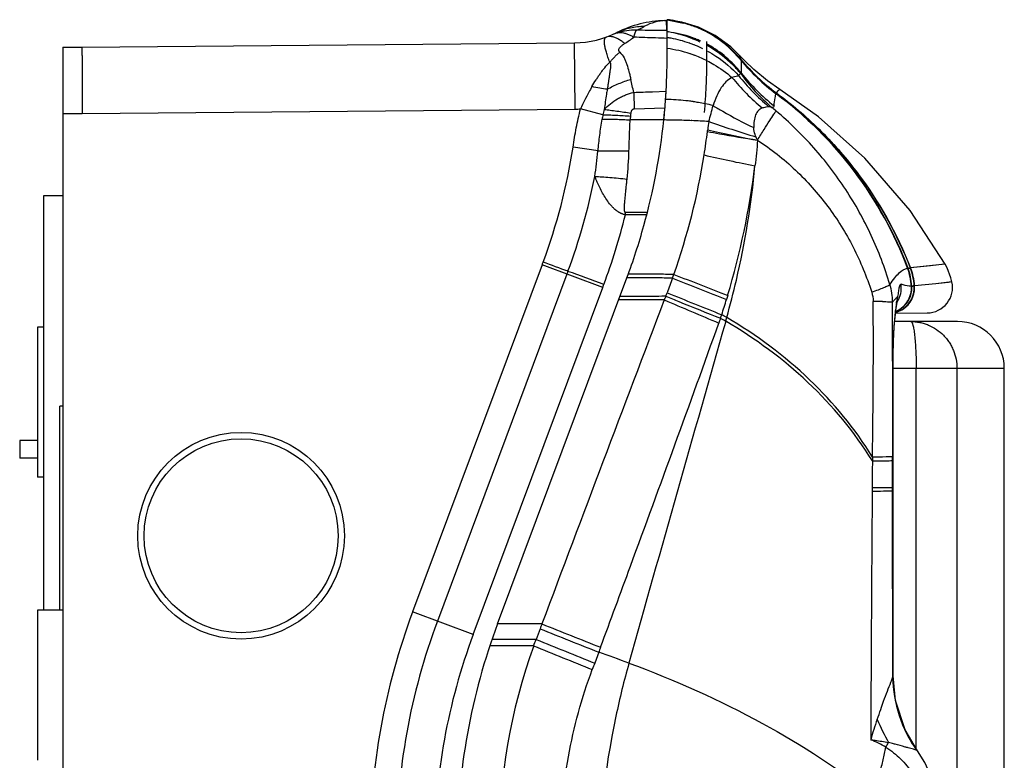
# Model space of a CAD drawing. Header units: millimetres. Extents: x 1645 to 1812, y 26 to 485.
# Tile 4 of 4: x 1645 to 1800, y 369 to 485. Entities that reach past the tile are written whole.
import ezdxf

# ---------------------------------------------------------------- set-up
doc = ezdxf.new("R2010")
doc.units = ezdxf.units.MM
doc.header["$LTSCALE"] = 30.734
doc.layers.get('0').update_dxf_attribs({"linetype": 'CONTINUOUS'})

msp = doc.modelspace()

# ---------------------------------------------------------------- linework, layer by layer
at = {"color": 7, "linetype": 'Continuous'}
for p, q in [((1746.11, 485.31), (1746.42, 485.32)), ((1746.45, 483.76), (1746.42, 485.32)), ((1654.49, 481.14), (1731.96, 481.82)), ((1732.05, 471.41), (1731.96, 481.82)), ((1651.52, 481.14), (1651.52, 29.76)), ((1651.52, 481.14), (1654.49, 481.14)), ((1744.18, 474.13), (1746.35, 474.21)), ((1651.52, 470.73), (1654.53, 470.73)), ((1654.53, 470.73), (1732.05, 471.41)), ((1736.41, 470.48), (1732.9, 471.43)), ((1741.34, 471.45), (1746.17, 471.61)), ((1745.99, 469.69), (1740.7, 469.69)), ((1735.64, 464.81), (1731.71, 465.42)), ((1648.49, 392.63), (1648.49, 457.81)), ((1648.49, 457.81), (1651.52, 457.81)), ((1739.94, 454.77), (1739.94, 455.15)), ((1743.41, 455.15), (1739.94, 455.15)), ((1743.31, 454.77), (1739.94, 454.77)), ((1726.85, 446.9), (1706.48, 392.33)), ((1736.38, 443.34), (1726.85, 446.9)), ((1730.75, 445.44), (1710.38, 390.87)), ((1716.01, 388.77), (1736.38, 443.34)), ((1647.52, 437.13), (1647.52, 413.51)), ((1648.49, 437.13), (1647.52, 437.13)), ((1792.15, 438), (1782.28, 438)), ((1799.51, 430.63), (1782.03, 430.63)), ((1785.66, 370.85), (1785.66, 430.63)), ((1792.07, 430.63), (1792.07, 79.76)), ((1799.52, 79.76), (1799.51, 430.63)), ((1651.02, 392.63), (1651.02, 424.67)), ((1651.52, 424.67), (1651.02, 424.67)), ((1647.52, 419.3), (1644.73, 419.3)), ((1647.52, 416.53), (1644.73, 416.53)), ((1648.49, 413.51), (1647.52, 413.51)), ((1647.52, 392.63), (1647.52, 369.01)), ((1651.52, 392.63), (1647.52, 392.63)), ((1716.01, 388.77), (1706.48, 392.33))]:
    msp.add_line(p, q, dxfattribs=at)
at = {"color": 6, "linetype": 'Continuous'}
for p, q in [((1748.83, 485.09), (1746.51, 485.45)), ((1746.51, 485.41), (1746.51, 485.42)), ((1746.51, 485.41), (1749.08, 484.92)), ((1746.51, 485.41), (1749.07, 484.93)), ((1746.51, 481.95), (1746.51, 485.4)), ((1751.46, 484.28), (1748.83, 485.09)), ((1749.08, 484.93), (1749.07, 484.93)), ((1756.44, 480.89), (1758.12, 479.12)), ((1756.44, 480.89), (1756.44, 480.88)), ((1756.44, 480.88), (1758.12, 479.11)), ((1757.9, 479.83), (1756.52, 481.18)), ((1757.9, 479.83), (1758.1, 479.22)), ((1758.11, 479.21), (1758.1, 479.22)), ((1758.11, 479.21), (1758.11, 479.21)), ((1758.12, 479.11), (1758.12, 479.12)), ((1758.12, 479.11), (1758.12, 479.1)), ((1763.63, 473.83), (1763.64, 473.84)), ((1763.64, 473.85), (1763.64, 473.84)), ((1763.68, 473.93), (1763.68, 473.93)), ((1764.22, 474.5), (1764.22, 474.5)), ((1750.38, 469.58), (1750.29, 469.58)), ((1784.35, 446.38), (1784.37, 446.38)), ((1784.73, 446.42), (1784.76, 446.43)), ((1790.21, 447.02), (1784.79, 446.44)), ((1790.2, 447.02), (1790.21, 447.02)), ((1719.85, 390.47), (1740.18, 444.86)), ((1740.4, 444.86), (1740.18, 444.86)), ((1740.86, 445.45), (1740.4, 445.45)), ((1740.64, 444.86), (1740.4, 444.86)), ((1740.86, 444.86), (1740.64, 444.86)), ((1784.94, 443.56), (1784.91, 443.56)), ((1784.96, 443.56), (1784.94, 443.56)), ((1785.03, 443.58), (1785.07, 443.58)), ((1785.08, 443.58), (1785.1, 443.58)), ((1785.2, 443.58), (1785.12, 443.58)), ((1785.22, 443.59), (1785.24, 443.59)), ((1785.24, 443.59), (1785.25, 443.59)), ((1785.25, 443.59), (1785.29, 443.59)), ((1785.38, 443.6), (1785.35, 443.6)), ((1785.41, 443.61), (1785.38, 443.6)), ((1788.76, 443.92), (1785.41, 443.61)), ((1791.29, 444.22), (1788.76, 443.92)), ((1791.28, 444.23), (1791.29, 444.22)), ((1791.29, 444.22), (1791.29, 444.22)), ((1739.09, 441.43), (1738.9, 441.43)), ((1782.68, 441.05), (1782.75, 441.93)), ((1782.61, 440.7), (1782.68, 441.04)), ((1782.41, 439.32), (1787.41, 439.36)), ((1781.94, 431.78), (1781.94, 433.12)), ((1782, 431.78), (1782, 382.12)), ((1782.03, 431.78), (1782, 431.78)), ((1782.03, 382.27), (1782.03, 431.78)), ((1781.95, 411.92), (1781.94, 416.73)), ((1782, 411.99), (1781.95, 411.92)), ((1781.95, 411.38), (1781.95, 411.92)), ((1778.75, 411.34), (1779.05, 411.34)), ((1718.78, 387.01), (1718.63, 387.01)), ((1719.09, 388.02), (1718.97, 388.02)), ((1735.75, 385.99), (1735.12, 384.29)), ((1781.97, 382.11), (1781.97, 382.27)), ((1785.77, 370.56), (1785.87, 370.5)), ((1785.87, 370.5), (1785.87, 370.5))]:
    msp.add_line(p, q, dxfattribs=at)
for points in [[(1756.52, 481.18), (1754.05, 482.99), (1751.46, 484.28)], [(1757.9, 479.83), (1757.91, 479.81), (1757.98, 479.62), (1758.1, 479.22)], [(1764.22, 474.5), (1762.31, 475.82), (1760.12, 477.62), (1758.65, 479.03), (1757.9, 479.83)], [(1790.21, 447.02), (1784.69, 455.44), (1777.6, 463.66), (1770.31, 470.17), (1764.22, 474.5)], [(1790.21, 447.02), (1789.71, 446.95), (1787.9, 446.76), (1784.78, 446.44)], [(1791.29, 444.22), (1791.12, 444.87), (1790.52, 446.44), (1790.21, 447.02)], [(1791.29, 444.22), (1790.73, 444.13), (1788.76, 443.92)], [(1782.81, 441.57), (1782.81, 441.59), (1782.75, 441.42), (1782.48, 440.93)], [(1782.68, 441.04), (1782.77, 441.43), (1782.81, 441.57)], [(1782.03, 431.78), (1782.04, 433.1), (1782.12, 435.58), (1782.25, 437.74), (1782.43, 439.47), (1782.61, 440.7)], [(1785.87, 370.5), (1783.92, 373.79), (1782.41, 378.42), (1782.03, 382.27)], [(1789.45, 361.76), (1788.73, 364.85), (1787.04, 368.68), (1785.87, 370.5)]]:
    msp.add_lwpolyline(points, dxfattribs=at)
at = {"color": 7, "linetype": 'Continuous'}
for radius in [16.25, 15.25]:
    msp.add_circle((1679.52, 404.31), radius, dxfattribs=at)
for centre, radius, start, end in [((1746.54, 467.73), 17.58, 91.3723, 116.7781), ((1746.57, 477.61), 7.71, 105.1176, 117.9413), ((1746.54, 477.73), 7.58, 91.7456, 105.1063), ((1746.54, 477.4), 7.91, 90.8594, 91.682), ((1731.83, 496.88), 15.06, 270.5403, 296.7779), ((1741.43, 474.57), 9.23, 88.3349, 107.6222), ((1729.64, 497.82), 19.06, 302.2572, 307.5274), ((1646.49, 479.88), 100.02, 356.0096, 356.7531), ((1646.56, 479.88), 99.95, 354.1489, 356.0086), ((1731.83, 496.88), 25.48, 270.5005, 272.4236), ((1769.2, 463.09), 33.62, 165.8036, 167.2993), ((1745.69, 469.9), 4.96, 170.1236, 175.461), ((1765.06, 464.81), 29.21, 168.8046, 170.1471), ((1779.67, 467.21), 39.05, 175.4702, 176.3581), ((1646.51, 479.88), 100, 344.4505, 354.1505), ((1640.37, 479.52), 92.43, 339.6141, 351.2228), ((1667.33, 471.4), 68.62, 351.1173, 354.4854), ((1681, 466.68), 59.54, 353.9443, 358.2106), ((1640.36, 479.52), 96.6, 339.6269, 348.8289), ((1640.3, 479.54), 102.67, 339.6351, 346.0378), ((1635.7, 480.92), 97.29, 339.534, 339.8026), ((1334.62, -625.6), 1142.43, 69.70246, 69.91163), ((1638.13, 480.01), 98.86, 339.5309, 339.8112), ((1082.45, -1316.07), 1877.5, 69.61117, 69.79443), ((1638.95, 479.71), 104, 339.5311, 339.8075), ((1792.15, 430.63), 7.37, 0.0005, 90.0005), ((1805.93, 355.26), 106.13, 159.5607, 179.9712), ((1805.57, 355.33), 101.61, 159.5262, 180.0047), ((1805.57, 355.33), 95.6, 159.5234, 180.0059)]:
    msp.add_arc(centre, radius, start, end, dxfattribs=at)
at = {"color": 6, "linetype": 'Continuous'}
for centre, radius, start, end in [((1744.71, 468.9), 16.65, 82.6049, 83.7854), ((1744.63, 468.76), 16.76, 82.3782, 83.5442), ((1744.62, 468.33), 17.17, 82.5819, 83.681), ((1744.58, 468.01), 17.5, 75.102, 82.5629), ((1744.7, 468.8), 16.75, 82.2416, 82.6057), ((1744.62, 468.66), 16.86, 82.015, 82.3789), ((1744.69, 468.71), 16.84, 81.1612, 82.241), ((1744.54, 468.22), 17.31, 74.8238, 81.9857), ((1744.62, 468.31), 17.25, 74.9846, 81.1412), ((1744.46, 467.82), 17.72, 68.8514, 74.9227), ((1744.53, 467.83), 17.68, 69.0414, 75.1123), ((1744.52, 467.85), 17.67, 68.9819, 75.0508), ((1744.52, 467.92), 17.65, 71.1075, 74.9963), ((1744.49, 467.83), 17.74, 70.8178, 71.1109), ((1744.48, 467.8), 17.77, 68.9136, 70.8174), ((1744.68, 466.77), 16.88, 83.1364, 83.7689), ((1744.26, 468), 15.71, 80.9673, 81.7652), ((1744.62, 466.42), 17.23, 70.3722, 83.0971), ((1744.56, 467.91), 17.6, 62.4882, 69.0393), ((1744.46, 467.77), 17.81, 67.0464, 68.9136), ((1744.42, 467.69), 17.9, 52.4328, 67.0217), ((1744.66, 468.11), 17.38, 54.0832, 62.4906), ((1646.51, 479.88), 100, 354.1505, 1.1878), ((1743.65, 463.81), 19.05, 80.8875, 81.3653), ((1743.64, 463.74), 19.11, 80.0232, 80.8873), ((1743.63, 463.69), 19.17, 79.4962, 80.0234), ((1743.58, 463.41), 19.45, 70.6893, 79.4776), ((1743.33, 464.3), 19.53, 68.8759, 70.4989), ((1743.56, 463.35), 19.52, 70.3798, 70.6951), ((1743.56, 463.37), 19.49, 68.4276, 70.3802), ((1743.36, 464.38), 19.44, 67.307, 68.8759), ((1744.63, 466.45), 17.2, 68.5667, 70.3726), ((1743.58, 463.42), 19.45, 67.6258, 68.4272), ((1743.38, 464.45), 19.38, 66.9553, 67.3063), ((1744.65, 466.48), 17.17, 68.1824, 68.5662), ((1743.41, 464.5), 19.32, 65.7881, 66.9557), ((1744.66, 466.5), 17.14, 66.9098, 68.1827), ((1743.45, 464.59), 19.21, 64.5681, 65.7881), ((1744.68, 466.55), 17.09, 65.5824, 66.9099), ((1744.78, 466.76), 16.86, 60.8619, 61.7174), ((1744.61, 468.05), 17.45, 47.3471, 54.046), ((1744.5, 467.81), 17.7, 47.6143, 54.1923), ((1744.58, 467.91), 17.63, 47.5876, 52.4035), ((1743.93, 461.02), 20.06, 72.0546, 82.6038), ((1743.98, 461.19), 19.88, 71.4607, 72.0473), ((1744, 461.25), 19.81, 70.5244, 71.4609), ((1744.03, 461.32), 19.73, 70.0224, 70.5241), ((1743.6, 463.45), 19.41, 66.7514, 67.6258), ((1743.64, 463.56), 19.3, 63.9075, 66.7534), ((1743.67, 465.02), 18.74, 60.5067, 60.9507), ((1744.45, 467.87), 17.69, 39.3728, 47.355), ((1744.87, 468.17), 17.19, 39.5738, 47.7096), ((1744.9, 468.19), 17.2, 39.8749, 47.7435), ((1744.96, 468.32), 17.07, 39.6337, 47.6101), ((1744.04, 461.38), 19.68, 69.5015, 70.0224), ((1744.22, 461.81), 19.21, 63.4421, 69.5251), ((1782.76, 499.71), 32.06, 219.7319, 233.4981), ((1782.77, 499.68), 32.05, 219.6912, 233.4488), ((1782.77, 499.66), 32.05, 219.669, 233.4214), ((1782.85, 499.5), 32.04, 219.4764, 233.1642), ((1782.85, 499.48), 32.03, 219.4625, 233.1452), ((1782.86, 499.46), 32.04, 219.4495, 233.1244), ((1782.85, 499.43), 32.02, 219.4336, 233.1084), ((1783.58, 495.45), 31.49, 215.8951, 229.0793), ((1782.84, 496.67), 31.53, 218.4879, 231.757), ((1785.71, 500.4), 37.68, 219.6436, 229.9169), ((1783.83, 497.33), 33.28, 218.3862, 230.0384), ((1726.95, 424.7), 61.33, 20.7037, 53.2593), ((1745.51, 436.71), 36.22, 88.0136, 88.7908), ((1745.52, 437.04), 35.89, 83.1378, 88.0203), ((1745.78, 439.34), 33.58, 81.7419, 83.1015), ((1745.89, 440.11), 32.79, 81.5744, 81.7374), ((1746.02, 440.97), 31.92, 80.2393, 81.5799), ((1746.34, 442.84), 30.03, 78.1611, 80.2449), ((1746.77, 444.87), 27.96, 75.5773, 78.1599), ((1701.12, 484.8), 54.16, 343.5184, 346.2656), ((1726.5, 427.03), 57.63, 49.8748, 50.7552), ((1745, 337.74), 131.95, 89.2305, 89.5688), ((1745.06, 340.97), 128.72, 88.0354, 89.2383), ((1745.28, 347.41), 122.27, 87.6515, 88.0328), ((1745.97, 362.68), 106.99, 86.2069, 87.6385), ((1648.48, 480.67), 105.14, 350.9792, 353.0139), ((1764.82, 468.9), 4.75, 203.1689, 210.0711), ((1646.9, 480.94), 106.75, 340.5608, 350.9689), ((1805.23, 691.63), 233.52, 256.9037, 258.9116), ((1638.95, 477.45), 122.29, 343.2017, 352.9653), ((1646.51, 479.88), 100, 339.5005, 344.4505), ((1774.84, 442.93), 10.09, 3.6046, 20.0089), ((1774.9, 442.92), 10.09, 3.6577, 20.0764), ((1775.29, 442.88), 10.09, 4.118, 20.5934), ((1775.35, 442.87), 10.09, 4.1896, 20.7248), ((1740.52, -197.6), 643.05, 89.68008, 89.96948), ((1740.35, -268.62), 713.48, 89.71305, 89.95855), ((1740.94, -174.89), 619.75, 89.40712, 89.64635), ((1741.12, -112.1), 557.54, 89.3385, 89.606), ((2057.47, 1219.49), 834.43, 248.18255, 248.80863), ((1642.61, 481.42), 110.96, 340.7434, 341.0653), ((2030.56, 1156.89), 765.69, 248.30942, 248.98956), ((1772.19, 440.99), 9.76, 0.4427, 16.8464), ((1780.97, 443.3), 4.01, 306.703, 0.5429), ((1780.91, 443.3), 4.01, 307.9692, 3.6754), ((1781.35, 443.31), 4.01, 304.5819, 4.1541), ((1781.41, 443.31), 4.01, 303.8702, 0.5435), ((1780.95, 443.31), 4.02, 0.5008, 3.6922), ((1781.3, 443.3), 4.11, 0.5568, 4.1958), ((1787.38, 443.36), 4, 270.5005, 12.391), ((19180.43, -6172.43), 18646.72, 159.225459, 159.392754), ((1739.26, -452.93), 894.36, 89.7223, 90.01066), ((1739.23, -492.01), 933.43, 89.58069, 89.73212), ((2204.55, 1507.75), 1160.74, 246.73408, 247.19397), ((2215.63, 1594.26), 1243.61, 247.8379, 248.26425), ((1507.59, 517.18), 259.54, 342.4842, 343.0413), ((1788.03, 436.32), 7.71, 134.7839, 135.9728), ((1787.54, 436.82), 7, 133.0837, 134.7915), ((1798.92, 438.38), 16.55, 168.623, 170.372), ((1795.03, 439.17), 12.59, 167.3099, 168.6247), ((1779.22, 443.33), 4.12, 328.2116, 333.942), ((694.79, 434.22), 1084.14, 359.07288, 0.36712), ((1777.3, 310.3), 130.88, 88.6535, 89.2984), ((1780.93, 443.29), 3.99, 292.6357, 307.8877), ((1780.99, 443.28), 3.98, 291.7182, 306.6441), ((1779.7, 441.72), 3.06, 342.6405, 347.2144), ((1781.37, 443.29), 3.99, 288.615, 304.4966), ((1781.43, 443.29), 3.98, 288.6396, 303.788), ((1708.85, 357.63), 93.06, 59.7557, 60.3386), ((1709.39, 359.31), 91.93, 59.6165, 60.1894), ((1626.11, 475.03), 134.78, 344.0642, 344.3226), ((1781.44, 443.27), 3.96, 284.5701, 288.5882), ((1781.39, 443.26), 3.95, 285.4141, 288.5608), ((14029.95, -3066.69), 12764.79, 164.064145, 164.314808), ((8276.65, 426.07), 6494.72, 179.949596, 180.082405), ((16644.6, 304.48), 14866.24, 179.58805, 179.738839), ((1813.51, 355.45), 100, 159.5002, 180.0005), ((1720.78, -2598.14), 2988.61, 89.88409, 90.01783), ((2004.44, 286.55), 296.43, 159.4791, 159.6415), ((2720.04, 2862.86), 2664.44, 248.11354, 248.32698), ((2006.02, 285.97), 298.12, 159.6415, 159.9837), ((2720.25, 2862.41), 2664.93, 248.10603, 248.31962), ((1719.89, -2693.01), 3081.03, 89.88821, 90.01475), ((1813.61, 355.39), 93.59, 160.2523, 179.96), ((2647.05, 2651.97), 2445.25, 247.86034, 248.09347), ((2690.51, 2758.81), 2559.52, 247.85985, 248.08253), ((1661.95, 172.07), 226.29, 69.6882, 70.9664), ((1802.11, 382.33), 20.14, 180.6472, 215.7606), ((1802.23, 382.31), 20.22, 180.5337, 189.7637), ((1802.18, 382.3), 20.18, 189.7633, 191.2169), ((1802.26, 382.33), 20.26, 191.248, 204.9013), ((1853.28, 350.45), 77.88, 161.2909, 163.753), ((1821.08, 393.74), 45.41, 203.7685, 208.8948), ((1802.23, 382.33), 20.24, 204.9195, 205.8511), ((1802.17, 382.29), 20.17, 205.8435, 215.5719), ((1772.96, 357.92), 15.36, 58.8322, 68.8013), ((1724.9, 403.22), 64.59, 330.1385, 330.8834), ((1765.44, 308.42), 65.33, 75.209, 75.9322), ((1759.07, 284.16), 90.42, 75.0785, 75.2325)]:
    msp.add_arc(centre, radius, start, end, dxfattribs=at)
at = {"color": 7, "linetype": 'Continuous'}
for points, knots in [([(1737.79, 483.05), (1737.88, 483.09), (1738.04, 483.16), (1738.21, 483.22), (1738.29, 483.26)], [0, 0, 0, 0, 0.514428, 1, 1, 1, 1]), ([(1739.21, 483.38), (1739.05, 483.39), (1738.74, 483.37), (1738.44, 483.3), (1738.29, 483.25)], [0, 0, 0, 0, 0.507092, 1, 1, 1, 1]), ([(1738.61, 483.43), (1739.28, 483.77), (1740.71, 484.28), (1742.21, 484.43), (1742.96, 484.42)], [0, 0, 0, 0, 0.499319, 1, 1, 1, 1]), ([(1741.25, 482.7), (1741.08, 482.8), (1740.75, 482.99), (1740.23, 483.2), (1739.72, 483.34), (1739.38, 483.38), (1739.21, 483.38)], [0, 0, 0, 0, 0.274129, 0.531154, 0.772318, 1, 1, 1, 1]), ([(1741.25, 482.7), (1741.29, 482.83), (1741.35, 483.07), (1741.46, 483.38), (1741.55, 483.6), (1741.63, 483.72), (1741.68, 483.77), (1741.7, 483.79)], [0, 0, 0, 0, 0.340875, 0.62049, 0.838852, 0.926212, 1, 1, 1, 1]), ([(1741.7, 483.79), (1741.93, 483.9), (1742.35, 484.1), (1742.77, 484.32), (1742.96, 484.42)], [0, 0, 0, 0, 0.54113, 1, 1, 1, 1]), ([(1746.45, 483.76), (1746.06, 483.76), (1744.47, 483.77), (1742.88, 483.78), (1741.7, 483.79)], [0, 0, 0, 0, 0.250043, 1, 1, 1, 1]), ([(1737.5, 478.78), (1737.38, 479.04), (1737.23, 479.44), (1737.06, 479.96), (1736.92, 480.43), (1736.78, 480.95), (1736.68, 481.51), (1736.64, 481.91), (1736.65, 482.18), (1736.67, 482.34), (1736.71, 482.47), (1736.76, 482.58), (1736.83, 482.66), (1736.88, 482.69), (1736.91, 482.7)], [0, 0, 0, 0, 0.210583, 0.307585, 0.398611, 0.561855, 0.698876, 0.809066, 0.854297, 0.89321, 0.926217, 0.954071, 0.978022, 1, 1, 1, 1]), ([(1738.78, 482.44), (1738.61, 482.53), (1738.29, 482.67), (1737.8, 482.8), (1737.34, 482.81), (1737.05, 482.75), (1736.91, 482.7)], [0, 0, 0, 0, 0.286136, 0.543816, 0.778988, 1, 1, 1, 1]), ([(1739.81, 481.7), (1739.65, 481.84), (1739.32, 482.11), (1738.95, 482.34), (1738.78, 482.44)], [0, 0, 0, 0, 0.521463, 1, 1, 1, 1]), ([(1739.05, 480.35), (1739.02, 480.38), (1738.97, 480.43), (1738.92, 480.53), (1738.89, 480.63), (1738.9, 480.76), (1738.96, 480.93), (1739.08, 481.1), (1739.24, 481.26), (1739.48, 481.47), (1739.68, 481.61), (1739.81, 481.7)], [0, 0, 0, 0, 0.065009, 0.124725, 0.180933, 0.235945, 0.348341, 0.468028, 0.594367, 0.72589, 1, 1, 1, 1]), ([(1744.7, 482.58), (1744.12, 482.6), (1742.98, 482.64), (1741.83, 482.68), (1741.25, 482.7)], [0, 0, 0, 0, 0.500153, 1, 1, 1, 1]), ([(1752.39, 470.86), (1752.5, 472.25), (1752.67, 474.83), (1752.76, 477.88), (1752.77, 479.91), (1752.77, 480.98), (1752.76, 481.65), (1752.75, 481.96), (1752.75, 482.05)], [0, 0, 0, 0, 0.371404, 0.692423, 0.819075, 0.915795, 0.977164, 1, 1, 1, 1]), ([(1654.49, 481.14), (1654.49, 481.14), (1654.49, 481.14), (1654.49, 481.14), (1654.49, 481.13), (1654.49, 481.11), (1654.5, 481.09), (1654.5, 481.06), (1654.5, 481.03), (1654.5, 480.99), (1654.5, 480.92), (1654.51, 480.82), (1654.51, 480.69), (1654.51, 480.53), (1654.51, 480.34), (1654.51, 480.13), (1654.51, 479.91), (1654.52, 479.65), (1654.52, 479.28), (1654.52, 478.75), (1654.52, 478.07), (1654.52, 477.31), (1654.52, 476.5), (1654.53, 475.62), (1654.53, 474.7), (1654.53, 473.74), (1654.53, 472.41), (1654.53, 471.41), (1654.53, 470.73)], [0, 0, 0, 0, 0.00012, 0.000364, 0.001287, 0.002805, 0.00492, 0.007631, 0.010936, 0.014835, 0.019326, 0.030076, 0.043168, 0.05857, 0.076237, 0.096122, 0.118182, 0.142369, 0.168629, 0.227084, 0.292973, 0.365692, 0.444505, 0.528649, 0.617333, 0.70973, 0.804995, 1, 1, 1, 1]), ([(1737.5, 478.78), (1737.62, 478.93), (1737.81, 479.14), (1738.07, 479.42), (1738.32, 479.69), (1738.64, 480), (1738.91, 480.24), (1739.05, 480.35)], [0, 0, 0, 0, 0.262414, 0.390745, 0.516885, 0.762736, 1, 1, 1, 1]), ([(1739.05, 480.35), (1739.31, 480.08), (1739.68, 479.64), (1739.99, 478.95), (1740.23, 478.22), (1740.46, 477.46), (1740.66, 476.68), (1740.75, 476.28), (1740.79, 476.07)], [0, 0, 0, 0, 0.241825, 0.361155, 0.482495, 0.734728, 0.865817, 1, 1, 1, 1]), ([(1734.69, 474.94), (1734.9, 475.29), (1735.21, 475.81), (1735.65, 476.48), (1735.98, 476.97), (1736.33, 477.45), (1736.82, 478.06), (1737.22, 478.5), (1737.5, 478.78)], [0, 0, 0, 0, 0.254613, 0.380194, 0.504687, 0.628432, 0.75193, 1, 1, 1, 1]), ([(1737.5, 478.78), (1737.53, 478.75), (1737.57, 478.67), (1737.6, 478.55), (1737.61, 478.43), (1737.62, 478.31), (1737.62, 478.18), (1737.61, 478.01), (1737.59, 477.8), (1737.54, 477.54), (1737.5, 477.28), (1737.46, 477.02), (1737.41, 476.66), (1737.35, 476.2), (1737.27, 475.65), (1737.18, 475.09), (1737.12, 474.71), (1737.09, 474.52)], [0, 0, 0, 0, 0.028702, 0.056875, 0.085294, 0.113903, 0.142748, 0.1719, 0.231252, 0.291772, 0.353018, 0.414862, 0.477278, 0.604006, 0.733492, 0.865615, 1, 1, 1, 1]), ([(1737.09, 474.52), (1737.67, 474.85), (1738.88, 475.44), (1740.15, 475.89), (1740.79, 476.07)], [0, 0, 0, 0, 0.499042, 1, 1, 1, 1]), ([(1741.26, 474.03), (1741.18, 474.38), (1741.03, 475.06), (1740.87, 475.74), (1740.79, 476.07)], [0, 0, 0, 0, 0.510833, 1, 1, 1, 1]), ([(1734.69, 474.94), (1734.52, 474.65), (1733.89, 473.5), (1733.31, 472.32), (1732.9, 471.43)], [0, 0, 0, 0, 0.253106, 1, 1, 1, 1]), ([(1737.09, 474.52), (1736.7, 474.56), (1735.89, 474.67), (1735.1, 474.84), (1734.69, 474.94)], [0, 0, 0, 0, 0.48423, 1, 1, 1, 1]), ([(1737.09, 474.52), (1737.05, 474.26), (1736.94, 473.6), (1736.79, 472.54), (1736.67, 471.74), (1736.61, 471.34)], [0, 0, 0, 0, 0.244348, 0.61843, 1, 1, 1, 1]), ([(1736.61, 471.34), (1736.92, 471.66), (1737.59, 472.27), (1738.52, 472.91), (1739.22, 473.29), (1739.63, 473.49), (1739.95, 473.62), (1740.27, 473.73), (1740.71, 473.87), (1741.04, 473.97), (1741.26, 474.03)], [0, 0, 0, 0, 0.246075, 0.496166, 0.622117, 0.685208, 0.748304, 0.811372, 0.874394, 1, 1, 1, 1]), ([(1741.26, 474.03), (1741.26, 473.82), (1741.29, 472.96), (1741.32, 472.1), (1741.34, 471.45)], [0, 0, 0, 0, 0.240338, 1, 1, 1, 1]), ([(1731.71, 465.42), (1731.79, 465.92), (1731.95, 466.93), (1732.22, 468.44), (1732.53, 469.94), (1732.77, 470.93), (1732.9, 471.43)], [0, 0, 0, 0, 0.249994, 0.499987, 0.750001, 1, 1, 1, 1]), ([(1736.61, 471.34), (1736.93, 471.31), (1737.6, 471.23), (1739.01, 471.05), (1740.08, 470.88), (1740.81, 470.75)], [0, 0, 0, 0, 0.229854, 0.478166, 1, 1, 1, 1]), ([(1740.81, 470.75), (1740.82, 470.85), (1740.86, 470.99), (1740.93, 471.16), (1741, 471.26), (1741.07, 471.34), (1741.15, 471.4), (1741.25, 471.44), (1741.31, 471.45), (1741.34, 471.45)], [0, 0, 0, 0, 0.318013, 0.454884, 0.578615, 0.691379, 0.796299, 0.89753, 1, 1, 1, 1]), ([(1735.64, 464.81), (1735.68, 465.23), (1735.77, 466.06), (1735.92, 467.32), (1736.08, 468.57), (1736.21, 469.4), (1736.28, 469.81)], [0, 0, 0, 0, 0.250025, 0.500027, 0.750022, 1, 1, 1, 1]), ([(1736.28, 469.81), (1736.62, 469.82), (1737.32, 469.82), (1738.41, 469.8), (1739.55, 469.76), (1740.32, 469.71), (1740.7, 469.69)], [0, 0, 0, 0, 0.22934, 0.477844, 0.737647, 1, 1, 1, 1]), ([(1736.41, 470.48), (1736.74, 470.49), (1737.43, 470.48), (1738.88, 470.43), (1739.99, 470.35), (1740.75, 470.29)], [0, 0, 0, 0, 0.230311, 0.477294, 1, 1, 1, 1]), ([(1740.51, 464.82), (1740.54, 465.64), (1740.58, 467.26), (1740.65, 468.88), (1740.7, 469.69)], [0, 0, 0, 0, 0.504675, 1, 1, 1, 1]), ([(1735.64, 464.81), (1736, 464.83), (1736.77, 464.85), (1737.96, 464.86), (1739.22, 464.85), (1740.08, 464.83), (1740.51, 464.82)], [0, 0, 0, 0, 0.222642, 0.470023, 0.732831, 1, 1, 1, 1]), ([(1735.14, 460.81), (1735.51, 460.79), (1736.3, 460.75), (1737.99, 460.62), (1739.31, 460.49), (1740.21, 460.4)], [0, 0, 0, 0, 0.221093, 0.466628, 1, 1, 1, 1]), ([(1739.94, 454.77), (1739.9, 454.78), (1739.83, 454.79), (1739.75, 454.82), (1739.67, 454.84), (1739.58, 454.86), (1739.5, 454.89), (1739.44, 454.92), (1739.38, 454.94), (1739.32, 454.96), (1739.26, 454.99), (1739.2, 455.02), (1739.14, 455.05), (1739.07, 455.09), (1738.97, 455.15), (1738.86, 455.21), (1738.71, 455.3), (1738.58, 455.4), (1738.44, 455.51), (1738.34, 455.59), (1738.24, 455.68), (1738.12, 455.79), (1737.97, 455.94), (1737.73, 456.19), (1737.35, 456.64), (1736.87, 457.33), (1736.36, 458.18), (1735.98, 458.91), (1735.7, 459.49), (1735.51, 459.93), (1735.32, 460.37), (1735.2, 460.66), (1735.14, 460.81)], [0, 0, 0, 0, 0.016346, 0.024516, 0.032693, 0.049028, 0.057183, 0.065352, 0.073522, 0.081688, 0.089829, 0.097957, 0.106106, 0.114264, 0.130536, 0.146767, 0.162988, 0.19535, 0.211498, 0.227617, 0.243707, 0.259774, 0.291832, 0.323777, 0.387351, 0.51323, 0.637491, 0.76009, 0.820747, 0.880956, 0.940727, 1, 1, 1, 1]), ([(1739.94, 455.15), (1739.93, 455.15), (1739.91, 455.15), (1739.89, 455.17), (1739.87, 455.2), (1739.86, 455.23), (1739.85, 455.27), (1739.83, 455.33), (1739.82, 455.43), (1739.81, 455.55), (1739.8, 455.69), (1739.8, 455.84), (1739.81, 456), (1739.81, 456.16), (1739.82, 456.39), (1739.85, 456.8), (1739.9, 457.4), (1739.97, 458.13), (1740.05, 458.88), (1740.13, 459.63), (1740.18, 460.14), (1740.21, 460.4)], [0, 0, 0, 0, 0.004529, 0.009378, 0.015095, 0.021906, 0.029849, 0.038875, 0.059769, 0.083727, 0.110173, 0.138578, 0.168382, 0.199093, 0.230551, 0.295414, 0.430763, 0.570124, 0.711934, 0.855399, 1, 1, 1, 1]), ([(1784.82, 438), (1785.29, 438), (1786, 437.93), (1786.92, 437.69), (1787.82, 437.37), (1788.87, 436.8), (1789.79, 436.03), (1790.43, 435.32), (1790.85, 434.74), (1791.22, 434.12), (1791.63, 433.24), (1791.97, 432.08), (1792.07, 431.12), (1792.07, 430.63)], [0, 0, 0, 0, 0.123626, 0.185667, 0.247712, 0.371889, 0.496654, 0.559288, 0.622026, 0.684874, 0.747836, 0.87388, 1, 1, 1, 1]), ([(1784.82, 438), (1784.83, 438), (1784.86, 437.99), (1784.91, 437.96), (1784.95, 437.92), (1784.99, 437.85), (1785.03, 437.77), (1785.07, 437.68), (1785.1, 437.56), (1785.16, 437.38), (1785.22, 437.11), (1785.29, 436.74), (1785.36, 436.31), (1785.39, 436), (1785.41, 435.84)], [0, 0, 0, 0, 0.018496, 0.039932, 0.066201, 0.098323, 0.136827, 0.181999, 0.233993, 0.292894, 0.431326, 0.596296, 0.786366, 1, 1, 1, 1]), ([(1785.41, 435.84), (1785.45, 435.47), (1785.53, 434.67), (1785.6, 433.42), (1785.65, 432.05), (1785.66, 431.11), (1785.66, 430.63)], [0, 0, 0, 0, 0.214533, 0.458861, 0.724128, 1, 1, 1, 1]), ([(1644.73, 419.3), (1644.73, 419.3), (1644.73, 419.3), (1644.73, 419.3), (1644.73, 419.3), (1644.73, 419.3), (1644.73, 419.29), (1644.73, 419.28), (1644.73, 419.26), (1644.73, 419.24), (1644.72, 419.22), (1644.72, 419.19), (1644.72, 419.14), (1644.72, 419.07), (1644.72, 418.99), (1644.72, 418.9), (1644.72, 418.79), (1644.72, 418.64), (1644.72, 418.44), (1644.72, 418.19), (1644.72, 418.01), (1644.72, 417.92)], [0, 0, 0, 0, 0.000369, 0.001296, 0.002814, 0.004929, 0.010953, 0.019355, 0.030114, 0.043206, 0.058604, 0.076273, 0.118226, 0.168675, 0.227125, 0.293016, 0.365716, 0.444527, 0.617377, 0.804951, 1, 1, 1, 1]), ([(1644.72, 417.92), (1644.72, 417.83), (1644.72, 417.65), (1644.72, 417.4), (1644.72, 417.19), (1644.72, 417.04), (1644.72, 416.94), (1644.72, 416.85), (1644.72, 416.77), (1644.72, 416.7), (1644.72, 416.65), (1644.72, 416.62), (1644.73, 416.59), (1644.73, 416.58), (1644.73, 416.56), (1644.73, 416.55), (1644.73, 416.54), (1644.73, 416.54), (1644.73, 416.54), (1644.73, 416.53), (1644.73, 416.53), (1644.73, 416.53)], [0, 0, 0, 0, 0.195047, 0.382617, 0.555467, 0.634277, 0.706977, 0.772869, 0.831321, 0.88177, 0.923726, 0.941394, 0.956793, 0.969885, 0.980644, 0.989047, 0.995071, 0.997186, 0.998704, 0.999631, 1, 1, 1, 1])]:
    msp.add_open_spline(points, degree=3, knots=knots, dxfattribs=at)
at = {"color": 6, "linetype": 'Continuous'}
for points in [[(1749.85, 482.71), (1748.83, 483.07), (1747.79, 483.35), (1746.73, 483.52)], [(1753.05, 469.44), (1752.99, 469.01), (1752.94, 468.58), (1752.88, 468.16)], [(1752.84, 467.88), (1752.85, 467.97), (1752.87, 468.07), (1752.88, 468.16)], [(1760.71, 466.51), (1760.65, 465.16), (1760.49, 463.81), (1760.32, 462.47)], [(1744.77, 444.85), (1744.48, 444.85), (1744.2, 444.85), (1743.92, 444.85)], [(1744.96, 445.44), (1744.68, 445.44), (1744.39, 445.44), (1744.11, 445.44)], [(1747.35, 444.82), (1747.06, 444.06), (1746.78, 443.3), (1746.51, 442.53)], [(1784.96, 443.56), (1784.98, 443.57), (1785, 443.58), (1785.03, 443.58)], [(1785.29, 443.59), (1785.31, 443.59), (1785.33, 443.59), (1785.35, 443.6)], [(1746.29, 441.98), (1746.21, 441.79), (1746.14, 441.59), (1746.06, 441.4)], [(1746.29, 441.98), (1746.37, 442.16), (1746.44, 442.35), (1746.51, 442.53)], [(1756.03, 442.1), (1755.97, 441.89), (1755.9, 441.69), (1755.84, 441.48)], [(1778.67, 442.63), (1778.81, 442.16), (1778.9, 441.66), (1778.9, 441.17)], [(1781.94, 433.12), (1781.94, 435.77), (1781.95, 438.42), (1781.95, 441.07)], [(1754.9, 438.5), (1754.8, 438.25), (1754.71, 438.01), (1754.63, 437.75)], [(1778.78, 416.68), (1778.78, 416.49), (1778.78, 416.29), (1778.77, 416.09)], [(1778.77, 416.09), (1778.77, 414.69), (1778.75, 413.29), (1778.75, 411.88)], [(1778.75, 411.88), (1778.74, 411.7), (1778.74, 411.52), (1778.75, 411.34)], [(1781.97, 382.27), (1781.97, 391.97), (1781.96, 401.68), (1781.95, 411.38)], [(1725.52, 387.01), (1725.65, 387.35), (1725.77, 387.68), (1725.9, 388.02)], [(1736.04, 386.78), (1735.94, 386.52), (1735.85, 386.26), (1735.75, 385.99)], [(1735.12, 384.29), (1735, 383.95), (1734.86, 383.62), (1734.74, 383.28)], [(1780.1, 377.02), (1780.24, 377.45), (1780.38, 377.88), (1780.53, 378.31)], [(1779.52, 375.43), (1779.73, 375.95), (1779.92, 376.48), (1780.1, 377.02)]]:
    msp.add_open_spline(points, degree=3, dxfattribs=at)
at = {"color": 7, "linetype": 'Continuous'}
for points in [[(1746.48, 482.52), (1745.89, 482.54), (1745.29, 482.56), (1744.7, 482.58)], [(1741.26, 474.03), (1742.23, 474.06), (1743.21, 474.1), (1744.18, 474.13)]]:
    msp.add_open_spline(points, degree=3, dxfattribs=at)
at = {"color": 6, "linetype": 'Continuous'}
for points, knots in [([(1758.16, 477.04), (1757.46, 477.94), (1755.87, 479.61), (1753.99, 480.93), (1752.99, 481.48)], [0, 0, 0, 0, 0.500358, 1, 1, 1, 1]), ([(1752.83, 480.52), (1753.29, 480.27), (1755.09, 479.2), (1756.7, 477.82), (1757.74, 476.66)], [0, 0, 0, 0, 0.252504, 1, 1, 1, 1]), ([(1758.07, 476.99), (1757.72, 477.42), (1756.2, 479.1), (1754.37, 480.49), (1752.89, 481.33)], [0, 0, 0, 0, 0.249335, 1, 1, 1, 1]), ([(1752.8, 478.99), (1753.16, 478.82), (1754.54, 478.07), (1755.83, 477.14), (1756.7, 476.36)], [0, 0, 0, 0, 0.254418, 1, 1, 1, 1]), ([(1758.1, 479.22), (1758.1, 479.22), (1758.1, 479.22), (1758.1, 479.22), (1758.1, 479.22)], [0, 0, 0, 0, 0.567132, 1, 1, 1, 1]), ([(1758.11, 479.2), (1758.11, 479.2), (1758.11, 479.17), (1758.12, 479.15), (1758.12, 479.13)], [0, 0, 0, 0, 0.17895, 1, 1, 1, 1]), ([(1758.12, 479.12), (1758.12, 479.12), (1758.12, 479.12), (1758.12, 479.12), (1758.12, 479.13)], [0, 0, 0, 0, 0.500702, 1, 1, 1, 1]), ([(1758.12, 479.1), (1758.15, 478.86), (1758.16, 478.17), (1758.16, 477.49), (1758.16, 477.04)], [0, 0, 0, 0, 0.345304, 1, 1, 1, 1]), ([(1758.07, 476.99), (1758.05, 476.97), (1757.92, 476.88), (1757.81, 476.76), (1757.74, 476.66)], [0, 0, 0, 0, 0.20947, 1, 1, 1, 1]), ([(1758.16, 477.04), (1758.17, 477.02), (1758.17, 476.95), (1758.1, 476.98), (1758.07, 476.99)], [0, 0, 0, 0, 0.437056, 1, 1, 1, 1]), ([(1756.7, 476.36), (1756, 476.05), (1755.1, 475.04), (1754.28, 473.44), (1753.91, 472.46), (1753.73, 471.94)], [0, 0, 0, 0, 0.423094, 0.695417, 1, 1, 1, 1]), ([(1757.74, 476.66), (1757.68, 476.64), (1757.33, 476.52), (1756.98, 476.43), (1756.7, 476.36)], [0, 0, 0, 0, 0.190841, 1, 1, 1, 1]), ([(1763.32, 471.9), (1763.37, 472.33), (1763.44, 472.89), (1763.56, 473.53), (1763.6, 473.75), (1763.63, 473.83)], [0, 0, 0, 0, 0.657501, 0.868218, 1, 1, 1, 1]), ([(1763.68, 473.93), (1763.67, 473.91), (1763.66, 473.89), (1763.65, 473.86), (1763.64, 473.85)], [0, 0, 0, 0, 0.705443, 1, 1, 1, 1]), ([(1763.64, 473.85), (1768.28, 470.39), (1776.63, 462.1), (1782.31, 451.8), (1784.35, 446.38)], [0, 0, 0, 0, 0.49977, 1, 1, 1, 1]), ([(1763.64, 473.84), (1763.64, 473.84), (1763.64, 473.84), (1763.64, 473.84), (1763.64, 473.84)], [0, 0, 0, 0, 0.499144, 1, 1, 1, 1]), ([(1763.68, 473.94), (1766.05, 472.19), (1770.53, 468.37), (1778.27, 459.59), (1782.63, 451.84), (1784.73, 446.42)], [0, 0, 0, 0, 0.251737, 0.502454, 1, 1, 1, 1]), ([(1763.68, 473.94), (1763.68, 473.94), (1763.68, 473.94), (1763.68, 473.93), (1763.68, 473.93)], [0, 0, 0, 0, 0.50032, 1, 1, 1, 1]), ([(1763.69, 473.94), (1763.69, 473.94), (1763.68, 473.94), (1763.68, 473.94), (1763.68, 473.94)], [0, 0, 0, 0, 0.496801, 1, 1, 1, 1]), ([(1763.69, 473.94), (1763.75, 474.04), (1763.87, 474.19), (1764.03, 474.38), (1764.13, 474.47), (1764.2, 474.51), (1764.22, 474.5)], [0, 0, 0, 0, 0.444868, 0.745772, 0.923888, 1, 1, 1, 1]), ([(1763.69, 473.94), (1766.05, 472.2), (1770.54, 468.37), (1778.29, 459.59), (1782.66, 451.85), (1784.76, 446.43)], [0, 0, 0, 0, 0.251747, 0.502469, 1, 1, 1, 1]), ([(1753.73, 471.94), (1754.23, 471.64), (1756.32, 470.41), (1758.47, 469.28), (1760.12, 468.49)], [0, 0, 0, 0, 0.243834, 1, 1, 1, 1]), ([(1761.45, 471.57), (1761.23, 471.49), (1760.8, 471.19), (1760.36, 470.46), (1760.15, 469.53), (1760.12, 468.84), (1760.12, 468.49)], [0, 0, 0, 0, 0.196971, 0.427006, 0.698511, 1, 1, 1, 1]), ([(1760.71, 466.51), (1761.06, 467.07), (1761.7, 468.1), (1762.54, 469.47), (1763.18, 470.43), (1763.51, 470.93), (1763.64, 471.09)], [0, 0, 0, 0, 0.363179, 0.668778, 0.887779, 1, 1, 1, 1]), ([(1761.45, 471.57), (1761.54, 471.61), (1761.87, 471.72), (1762.21, 471.81), (1762.45, 471.82)], [0, 0, 0, 0, 0.290838, 1, 1, 1, 1]), ([(1762.45, 471.82), (1762.49, 471.82), (1762.67, 471.8), (1762.83, 471.72), (1762.96, 471.66)], [0, 0, 0, 0, 0.209295, 1, 1, 1, 1]), ([(1763.32, 471.9), (1763.31, 471.83), (1763.22, 471.68), (1763.05, 471.66), (1762.96, 471.66)], [0, 0, 0, 0, 0.438176, 1, 1, 1, 1]), ([(1781.54, 443.82), (1781.13, 445.14), (1780.26, 447.75), (1778.1, 452.82), (1774.75, 458.86), (1769.71, 465.45), (1765.75, 469.32), (1763.64, 471.09)], [0, 0, 0, 0, 0.124941, 0.249875, 0.499683, 0.749657, 1, 1, 1, 1]), ([(1753.05, 469.44), (1754.25, 469.02), (1756.71, 468.19), (1759.18, 467.4), (1760.45, 467.03)], [0, 0, 0, 0, 0.489819, 1, 1, 1, 1]), ([(1752.84, 467.88), (1753.47, 467.75), (1756.08, 467.26), (1758.71, 466.83), (1760.71, 466.51)], [0, 0, 0, 0, 0.241158, 1, 1, 1, 1]), ([(1752.88, 468.16), (1753.5, 468.02), (1756.11, 467.43), (1758.72, 466.88), (1760.71, 466.51)], [0, 0, 0, 0, 0.241241, 1, 1, 1, 1]), ([(1760.45, 467.03), (1760.4, 467.14), (1760.24, 467.62), (1760.13, 468.11), (1760.12, 468.49)], [0, 0, 0, 0, 0.253252, 1, 1, 1, 1]), ([(1760.71, 466.51), (1762.83, 465.14), (1766.83, 461.97), (1771.9, 456.25), (1775.97, 449.77), (1777.86, 445.04), (1778.67, 442.63)], [0, 0, 0, 0, 0.249821, 0.499503, 0.74944, 1, 1, 1, 1]), ([(1755.88, 438.61), (1756.43, 440.56), (1758.44, 448.4), (1759.75, 456.43), (1760.32, 462.47)], [0, 0, 0, 0, 0.250155, 1, 1, 1, 1]), ([(1781.54, 443.82), (1781.77, 444.18), (1782.22, 444.82), (1783.07, 445.78), (1783.82, 446.3), (1784.32, 446.38)], [0, 0, 0, 0, 0.333148, 0.606599, 1, 1, 1, 1]), ([(1784.32, 446.38), (1784.33, 446.38), (1784.34, 446.38), (1784.35, 446.38), (1784.35, 446.38)], [0, 0, 0, 0, 0.500982, 1, 1, 1, 1]), ([(1784.37, 446.38), (1784.4, 446.4), (1784.48, 446.43), (1784.6, 446.38), (1784.69, 446.4), (1784.73, 446.42)], [0, 0, 0, 0, 0.240306, 0.646078, 1, 1, 1, 1]), ([(1784.76, 446.43), (1784.77, 446.43), (1784.78, 446.43), (1784.78, 446.43), (1784.78, 446.44)], [0, 0, 0, 0, 0.45287, 1, 1, 1, 1]), ([(1778.67, 442.63), (1779.02, 442.75), (1779.66, 442.98), (1780.52, 443.31), (1781.12, 443.58), (1781.44, 443.74), (1781.54, 443.82)], [0, 0, 0, 0, 0.360652, 0.660382, 0.877999, 1, 1, 1, 1]), ([(1783.29, 443.85), (1783.12, 443.92), (1782.98, 443.45), (1782.92, 443.11), (1782.84, 442.6), (1782.79, 442.21), (1782.75, 441.93)], [0, 0, 0, 0, 0.26564, 0.408166, 0.580433, 1, 1, 1, 1]), ([(1782.92, 441.52), (1783.1, 441.9), (1783.34, 442.67), (1783.34, 443.47), (1783.29, 443.85)], [0, 0, 0, 0, 0.520895, 1, 1, 1, 1]), ([(1784.91, 443.56), (1784.79, 443.55), (1784.24, 443.55), (1783.69, 443.7), (1783.29, 443.85)], [0, 0, 0, 0, 0.224084, 1, 1, 1, 1]), ([(1785.07, 443.58), (1785.07, 443.58), (1785.07, 443.58), (1785.08, 443.58), (1785.08, 443.58)], [0, 0, 0, 0, 0.500736, 1, 1, 1, 1]), ([(1785.1, 443.58), (1785.1, 443.58), (1785.11, 443.58), (1785.12, 443.58), (1785.12, 443.58)], [0, 0, 0, 0, 0.497376, 1, 1, 1, 1]), ([(1785.21, 443.59), (1785.21, 443.59), (1785.21, 443.59), (1785.2, 443.58), (1785.2, 443.58)], [0, 0, 0, 0, 0.49353, 1, 1, 1, 1]), ([(1785.22, 443.59), (1785.22, 443.59), (1785.22, 443.59), (1785.21, 443.59), (1785.21, 443.59)], [0, 0, 0, 0, 0.500186, 1, 1, 1, 1]), ([(1743.79, 441.94), (1743.01, 441.93), (1741.45, 441.95), (1739.88, 441.95), (1739.09, 441.95)], [0, 0, 0, 0, 0.495894, 1, 1, 1, 1]), ([(1746.29, 441.98), (1746.09, 441.98), (1745.25, 441.95), (1744.42, 441.94), (1743.79, 441.94)], [0, 0, 0, 0, 0.24516, 1, 1, 1, 1]), ([(1746.29, 441.98), (1746.98, 441.7), (1749.85, 440.52), (1752.72, 439.38), (1754.9, 438.5)], [0, 0, 0, 0, 0.24137, 1, 1, 1, 1]), ([(1781.95, 441.07), (1782, 441.12), (1782.17, 441.33), (1782.35, 441.53), (1782.49, 441.67)], [0, 0, 0, 0, 0.26131, 1, 1, 1, 1]), ([(1780.37, 441.14), (1780.73, 441.14), (1781.19, 441.12), (1781.72, 441.09), (1781.89, 441.08), (1781.95, 441.07)], [0, 0, 0, 0, 0.671958, 0.88258, 1, 1, 1, 1]), ([(1782.44, 440.1), (1782.28, 438.84), (1782.07, 436.07), (1782, 433.29), (1782, 431.78)], [0, 0, 0, 0, 0.456487, 1, 1, 1, 1]), ([(1782.6, 441.15), (1782.59, 441.07), (1782.53, 440.72), (1782.48, 440.37), (1782.44, 440.1)], [0, 0, 0, 0, 0.233979, 1, 1, 1, 1]), ([(1755.09, 439.07), (1755.05, 439), (1754.98, 438.87), (1754.89, 438.68), (1754.89, 438.55), (1754.9, 438.5)], [0, 0, 0, 0, 0.374991, 0.749137, 1, 1, 1, 1]), ([(1778.78, 416.68), (1776.06, 421.14), (1769.19, 429.46), (1760.56, 435.87), (1755.88, 438.61)], [0, 0, 0, 0, 0.490715, 1, 1, 1, 1]), ([(1736.04, 386.78), (1737.61, 391.03), (1743.86, 408), (1750.06, 424.99), (1754.64, 437.75)], [0, 0, 0, 0, 0.250223, 1, 1, 1, 1]), ([(1778.77, 416.09), (1775.98, 420.63), (1769.04, 428.94), (1760.35, 435.33), (1755.72, 438.03)], [0, 0, 0, 0, 0.498246, 1, 1, 1, 1]), ([(1781.94, 416.73), (1781.83, 416.72), (1781.49, 416.71), (1780.43, 416.69), (1779.49, 416.68), (1778.78, 416.68)], [0, 0, 0, 0, 0.107339, 0.323992, 1, 1, 1, 1]), ([(1778.77, 416.09), (1779.47, 416.1), (1780.52, 416.11), (1781.58, 416.12), (1781.93, 416.14)], [0, 0, 0, 0, 0.663908, 1, 1, 1, 1]), ([(1778.75, 411.88), (1778.81, 411.88), (1779.05, 411.88), (1779.28, 411.89), (1779.45, 411.89)], [0, 0, 0, 0, 0.256118, 1, 1, 1, 1]), ([(1779.45, 411.89), (1780.01, 411.89), (1780.75, 411.9), (1781.59, 411.91), (1781.85, 411.92), (1781.95, 411.92)], [0, 0, 0, 0, 0.676736, 0.889186, 1, 1, 1, 1]), ([(1779.05, 411.34), (1779.7, 411.35), (1780.57, 411.35), (1781.53, 411.37), (1781.84, 411.38), (1781.95, 411.38)], [0, 0, 0, 0, 0.677126, 0.891979, 1, 1, 1, 1]), ([(1725.52, 387.01), (1724.98, 387.01), (1722.73, 387.02), (1720.48, 387.02), (1718.78, 387.01)], [0, 0, 0, 0, 0.242945, 1, 1, 1, 1]), ([(1740.5, 384.29), (1739.73, 381.53), (1736.98, 370.33), (1735.69, 358.78), (1735.57, 350.13)], [0, 0, 0, 0, 0.249253, 1, 1, 1, 1]), ([(1740.5, 384.29), (1747.71, 381.64), (1761.23, 375.61), (1773.71, 367.56), (1779.23, 363.12)], [0, 0, 0, 0, 0.520345, 1, 1, 1, 1]), ([(1729.75, 355.38), (1729.74, 360.13), (1730.58, 369.63), (1733.08, 378.84), (1734.74, 383.28)], [0, 0, 0, 0, 0.500535, 1, 1, 1, 1]), ([(1780.53, 378.31), (1780.72, 378.84), (1781.11, 379.84), (1781.5, 380.83), (1781.69, 381.3)], [0, 0, 0, 0, 0.52838, 1, 1, 1, 1]), ([(1781.69, 381.3), (1781.72, 381.37), (1781.83, 381.64), (1781.93, 381.91), (1781.97, 382.11)], [0, 0, 0, 0, 0.285164, 1, 1, 1, 1]), ([(1782, 382.12), (1782, 382.12), (1781.99, 382.11), (1781.98, 382.11), (1781.97, 382.11)], [0, 0, 0, 0, 0.492461, 1, 1, 1, 1]), ([(1782, 382.12), (1782.01, 382.14), (1782.02, 382.19), (1782.03, 382.23), (1782.03, 382.26)], [0, 0, 0, 0, 0.334977, 1, 1, 1, 1]), ([(1778.51, 372.24), (1778.75, 372.22), (1779.69, 372.1), (1780.63, 371.94), (1781.32, 371.79)], [0, 0, 0, 0, 0.25258, 1, 1, 1, 1]), ([(1784.39, 370.97), (1784.24, 371.01), (1783.56, 371.2), (1782.88, 371.39), (1782.35, 371.53)], [0, 0, 0, 0, 0.234552, 1, 1, 1, 1]), ([(1779.23, 363.12), (1779.31, 363.79), (1779.52, 365.13), (1779.99, 367.11), (1780.47, 369.08), (1780.76, 370.4), (1780.91, 371.06)], [0, 0, 0, 0, 0.250232, 0.500189, 0.750087, 1, 1, 1, 1]), ([(1780.91, 371.06), (1781.72, 370.52), (1783.3, 369.32), (1785.17, 366.98), (1786.49, 364.28), (1787.04, 362.33), (1787.17, 361.34)], [0, 0, 0, 0, 0.246685, 0.495863, 0.74729, 1, 1, 1, 1]), ([(1785.77, 370.56), (1785.6, 370.64), (1785.13, 370.76), (1784.68, 370.89), (1784.39, 370.97)], [0, 0, 0, 0, 0.392719, 1, 1, 1, 1])]:
    msp.add_open_spline(points, degree=3, knots=knots, dxfattribs=at)

doc.saveas('drawing.dxf')
